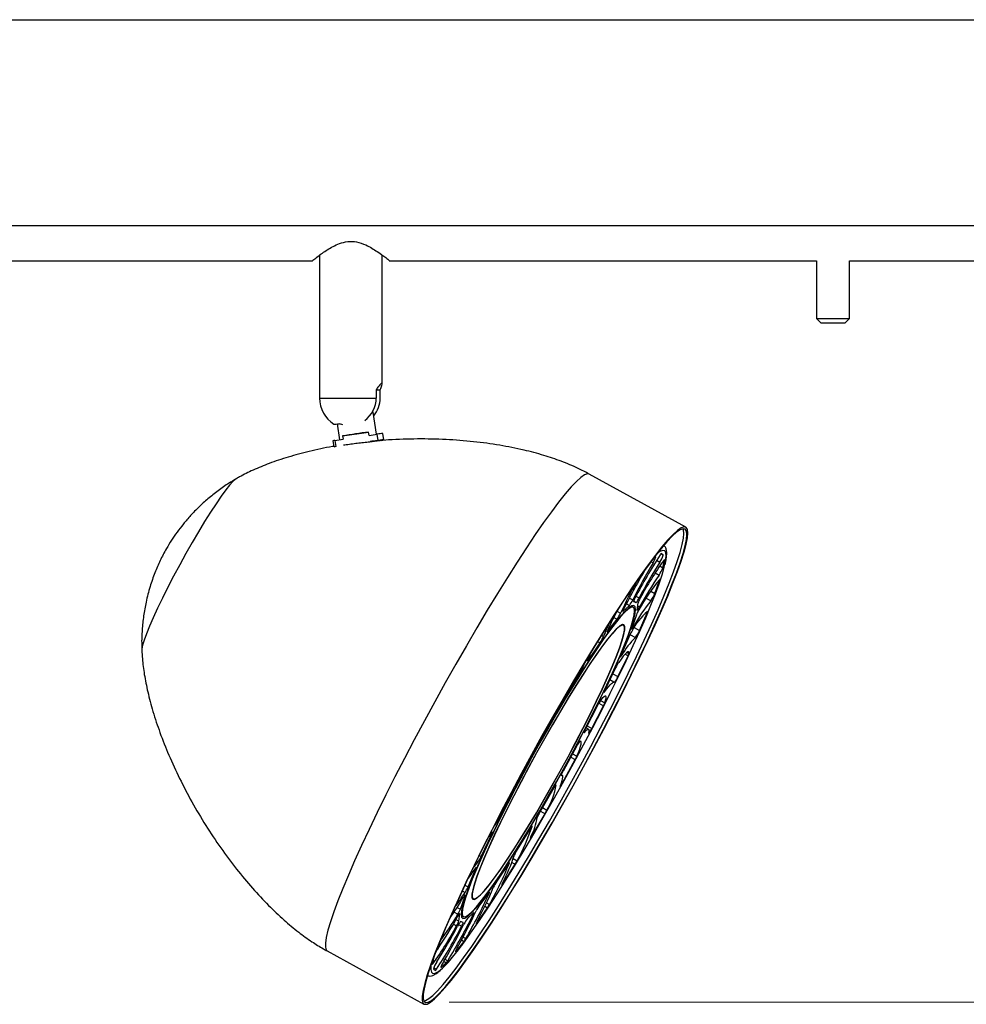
# Model space of a CAD drawing. Header units: millimetres. Extents: x 351 to 1003, y 470 to 672.
# Tile 11 of 18: x 745 to 785, y 470 to 511. Entities that reach past the tile are written whole.
import ezdxf

# ---------------------------------------------------------------- set-up
doc = ezdxf.new("R2010")
doc.units = ezdxf.units.MM
doc.header["$PDSIZE"] = -1
doc.styles.add('SLDTEXTSTYLE0', font='TXT', dxfattribs={"width": 0.75})
doc.dimstyles.new('SLDDIMSTYLE0', dxfattribs={"dimtxt": 3.5, "dimasz": 3.556, "dimexe": 0, "dimexo": 0.0625, "dimgap": 0.875, "dimtad": 1, "dimdec": 0, "dimlfac": 5, "dimrnd": 1e-09, "dimzin": 12, "dimdsep": 46, "dimtxsty": 'SLDTEXTSTYLE0', "dimblk1": 'CLOSED', "dimblk2": 'CLOSED', "dimsah": 1, "dimcen": 0.09, "dimadec": 0, "dimazin": 3, "dimtfac": 1, "dimtofl": 0, "dimtmove": 0, "dimatfit": 3, "dimldrblk": 'CLOSED', "dimfxl": 0, "dimfrac": 2, "dimtolj": 1, "dimtzin": 12, "dimarcsym": 0})

# ---------------------------------------------------------------- blocks, each defined once
blk = doc.blocks.new('_Closed')
at = {"color": 0, "linetype": 'ByBlock', "lineweight": -2}
for p, q in [((-1, 0.166667), (0, 0)), ((-1, 0.166667), (-1, -0.166667)), ((0, 0), (-1, -0.166667)), ((0, 0), (-1, 0))]:
    blk.add_line(p, q, dxfattribs=at)
blk = doc.blocks.new('_D')
at = {"color": 7, "linetype": 'Continuous', "lineweight": 0}
for p, q in [((810.142, 510.831), (826.702, 510.831)), ((825.702, 470.06), (825.702, 510.831)), ((763.213, 470.06), (826.702, 470.06))]:
    blk.add_line(p, q, dxfattribs=at)
at = {"color": 7, "linetype": 'Continuous', "lineweight": 18, "xscale": 3.556, "yscale": 3.556}
for p, rotation in [((825.702, 510.831), 90.0000000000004), ((825.702, 470.06), 270.0000000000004)]:
    blk.add_blockref('_Closed', p, dxfattribs=dict(at, rotation=rotation))
at = {"color": 7, "linetype": 'Continuous', "lineweight": 18, "insert": (821.19, 488.985), "char_height": 3.5, "attachment_point": 1, "rotation": 90, "style": 'SLDTEXTSTYLE0'}
blk.add_mtext('204', dxfattribs=at)

msp = doc.modelspace()

# ---------------------------------------------------------------- linework, layer by layer
at = {"color": 7, "linetype": 'Continuous', "lineweight": 25}
for p, q in [((509.142, 510.831), (809.142, 510.831)), ((509.142, 502.287), (809.142, 502.287)), ((757.842, 501.059), (757.842, 495.131)), ((760.442, 495.725), (760.442, 501.058)), ((680.726, 500.831), (757.542, 500.831)), ((760.726, 500.831), (778.454, 500.831)), ((778.454, 500.831), (778.454, 498.434)), ((779.83, 498.434), (779.83, 500.831)), ((779.83, 500.831), (797.542, 500.831)), ((778.454, 498.434), (778.654, 498.234)), ((778.454, 498.434), (779.83, 498.434)), ((779.63, 498.234), (778.654, 498.234)), ((779.63, 498.234), (779.83, 498.434)), ((760.19, 495.477), (760.19, 495.131)), ((760.19, 495.477), (760.358, 495.477)), ((760.358, 495.131), (760.358, 495.477)), ((760.065, 494.543), (760.056, 494.593)), ((760.198, 493.628), (760.065, 494.543)), ((758.565, 494.054), (758.66, 493.4)), ((758.801, 494.018), (758.661, 494.061)), ((758.797, 493.56), (759.875, 493.72)), ((759.895, 493.583), (759.875, 493.72)), ((759.895, 493.583), (760.232, 493.633)), ((760.27, 493.374), (760.232, 493.633)), ((760.507, 493.395), (760.47, 493.655)), ((758.392, 493.352), (758.425, 493.123)), ((758.479, 493.373), (758.817, 493.423)), ((758.479, 493.373), (758.517, 493.114)), ((758.797, 493.56), (758.817, 493.423)), ((758.83, 493.184), (758.882, 493.189)), ((759.932, 493.324), (760.27, 493.374)), ((759.933, 493.32), (759.932, 493.324)), ((760.259, 493.355), (760.214, 493.344)), ((760.42, 493.374), (760.267, 493.351)), ((773.039, 489.771), (769.025, 491.975)), ((771.905, 488.72), (771.841, 488.672)), ((771.782, 488.536), (771.65, 488.425)), ((771.997, 488.66), (772.096, 488.606)), ((772.096, 488.606), (772.016, 488.676)), ((772.085, 488.091), (772.145, 488.407)), ((771.75, 487.026), (771.946, 487.567)), ((770.863, 486.682), (770.974, 486.65)), ((770.436, 486.28), (770.693, 486.521)), ((770.86, 486.449), (770.775, 486.496)), ((771.049, 486.63), (771.008, 486.327)), ((769.798, 485.452), (770.182, 485.95)), ((770.982, 486.129), (770.791, 485.575)), ((771.115, 485.484), (771.433, 486.213)), ((770.45, 485.702), (770.403, 485.727)), ((770.666, 485.211), (770.339, 484.445)), ((768.992, 484.254), (769.477, 484.974)), ((770.221, 483.571), (770.64, 484.437)), ((770.123, 483.94), (769.681, 483.014)), ((768.072, 482.768), (768.625, 483.662)), ((770.05, 483.337), (769.88, 483.431)), ((768.034, 482.789), (768.008, 482.698)), ((767.791, 482.326), (767.79, 482.366)), ((769.39, 482.402), (768.864, 481.379)), ((769.131, 481.415), (769.622, 482.361)), ((767.102, 481.095), (767.686, 482.102)), ((768.997, 481.383), (768.895, 481.439)), ((767.009, 480.986), (767.012, 480.972)), ((766.797, 480.58), (766.78, 480.573)), ((768.516, 480.703), (767.942, 479.652)), ((766.148, 479.349), (766.723, 480.4)), ((767.918, 479.165), (768.448, 480.125)), ((767.908, 479.478), (767.869, 479.5)), ((766.018, 479.169), (766.038, 479.181)), ((767.562, 478.957), (766.979, 477.95)), ((765.275, 477.65), (765.801, 478.673)), ((765.84, 478.797), (765.793, 478.746)), ((766.665, 476.974), (767.197, 477.883)), ((766.593, 477.284), (766.039, 476.39)), ((764.542, 476.112), (764.983, 477.038)), ((763.999, 474.841), (764.326, 475.607)), ((765.673, 475.798), (765.188, 475.078)), ((765.458, 474.991), (765.956, 475.787)), ((763.683, 473.924), (763.874, 474.477)), ((764.867, 474.6), (764.483, 474.102)), ((764.168, 474.376), (764.215, 474.35)), ((764.378, 473.35), (764.809, 473.98)), ((763.616, 473.422), (763.657, 473.725)), ((763.719, 473.65), (763.805, 473.603)), ((764.229, 473.772), (763.972, 473.531)), ((763.802, 473.37), (763.69, 473.402)), ((763.5, 472.165), (763.834, 472.584)), ((758.156, 472.187), (762.17, 469.982)), ((762.566, 471.891), (762.519, 471.645)), ((762.883, 471.516), (763.097, 471.696)), ((762.569, 471.446), (762.648, 471.376))]:
    msp.add_line(p, q, dxfattribs=at)
at = {"color": 8, "linetype": 'Continuous', "lineweight": 25}
for p, q in [((757.842, 495.131), (760.19, 495.131)), ((771.589, 488.343), (771.675, 488.296)), ((771.824, 488.397), (771.958, 488.323)), ((772.016, 488.677), (772.016, 488.676)), ((772.136, 488.412), (772.145, 488.407)), ((771.764, 487.874), (771.925, 487.785)), ((771.955, 488.162), (772.085, 488.091)), ((771.928, 487.577), (771.946, 487.567)), ((771.579, 487.12), (771.75, 487.026)), ((770.694, 486.83), (770.834, 486.753)), ((770.862, 486.682), (770.863, 486.682)), ((770.867, 486.709), (770.974, 486.65)), ((770.968, 486.915), (771.101, 486.842)), ((771.385, 486.825), (771.579, 486.718)), ((770.178, 486.288), (770.328, 486.206)), ((770.427, 486.285), (770.436, 486.28)), ((770.57, 486.588), (770.693, 486.521)), ((771.033, 486.509), (771.111, 486.466)), ((771.385, 486.239), (771.433, 486.213)), ((770.045, 486.025), (770.182, 485.95)), ((769.781, 485.461), (769.798, 485.452)), ((770.825, 485.673), (770.863, 485.651)), ((770.896, 485.605), (771.115, 485.484)), ((769.376, 485.03), (769.477, 484.974)), ((769.533, 485.284), (769.618, 485.238)), ((770.719, 485.319), (770.944, 485.195)), ((768.967, 484.267), (768.992, 484.254)), ((770.349, 484.468), (770.375, 484.453)), ((770.517, 484.505), (770.64, 484.437)), ((770.593, 484.576), (770.677, 484.53)), ((768.711, 483.937), (768.753, 483.914)), ((768.566, 483.695), (768.625, 483.662)), ((770.004, 483.69), (770.221, 483.571)), ((769.66, 482.965), (769.68, 482.954)), ((768.034, 482.789), (768.072, 482.768)), ((769.494, 482.58), (769.676, 482.48)), ((767.772, 482.336), (767.791, 482.326)), ((769.426, 482.469), (769.622, 482.361)), ((767.65, 482.122), (767.686, 482.102)), ((768.937, 481.522), (769.131, 481.415)), ((767.077, 481.109), (767.102, 481.095)), ((768.812, 481.262), (768.825, 481.255)), ((766.694, 480.416), (766.723, 480.4)), ((768.258, 480.23), (768.448, 480.125)), ((768.331, 480.364), (768.516, 480.263)), ((766.122, 479.364), (766.148, 479.349)), ((767.863, 479.474), (767.868, 479.472)), ((766.027, 479.187), (766.038, 479.181)), ((767.65, 479.082), (767.653, 479.08)), ((767.87, 479.192), (767.918, 479.165)), ((765.765, 478.693), (765.801, 478.673)), ((767.085, 478.133), (767.275, 478.029)), ((765.233, 477.673), (765.275, 477.65)), ((767.002, 477.991), (767.197, 477.883)), ((765.125, 477.462), (765.152, 477.447)), ((766.646, 477.36), (766.657, 477.354)), ((764.953, 477.055), (764.983, 477.038)), ((766.631, 476.993), (766.665, 476.974)), ((764.467, 476.153), (764.542, 476.112)), ((765.875, 476.021), (766.038, 475.932)), ((764.303, 475.619), (764.326, 475.607)), ((764.354, 475.923), (764.415, 475.889)), ((765.688, 475.819), (765.707, 475.809)), ((765.817, 475.863), (765.956, 475.787)), ((763.869, 474.913), (763.999, 474.841)), ((765.429, 475.006), (765.458, 474.991)), ((763.759, 474.678), (763.877, 474.613)), ((763.858, 474.485), (763.874, 474.477)), ((764.841, 474.567), (764.868, 474.552)), ((763.551, 473.996), (763.683, 473.924)), ((764.698, 474.041), (764.809, 473.98)), ((764.765, 474.181), (764.889, 474.113)), ((763.419, 473.792), (763.574, 473.706)), ((763.649, 473.729), (763.657, 473.725)), ((764.147, 473.695), (764.197, 473.668)), ((763.392, 473.304), (763.527, 473.23)), ((763.498, 473.487), (763.616, 473.422)), ((763.608, 473.289), (763.739, 473.217)), ((764.355, 473.363), (764.378, 473.35)), ((763.794, 472.759), (763.906, 472.697)), ((763.73, 472.641), (763.834, 472.584)), ((763.484, 472.174), (763.5, 472.165)), ((762.524, 471.67), (762.545, 471.659)), ((762.875, 471.52), (762.883, 471.516)), ((762.989, 471.756), (763.097, 471.696)), ((763.042, 471.845), (763.157, 471.781)), ((762.58, 471.489), (762.693, 471.427))]:
    msp.add_line(p, q, dxfattribs=at)
at = {"color": 7, "linetype": 'Continuous', "lineweight": 25, "flags": 128}
for points in [[(760.028, 494.543), (760.031, 494.543), (760.065, 494.543)], [(760.42, 493.374), (760.468, 493.384), (760.498, 493.391), (760.507, 493.395), (760.498, 493.397), (760.468, 493.395), (760.42, 493.391), (760.353, 493.384), (760.27, 493.374)], [(768.792, 479.825), (769.216, 480.612), (769.63, 481.395), (770.031, 482.168), (770.417, 482.927), (770.785, 483.666), (771.133, 484.381), (771.459, 485.068), (771.76, 485.722), (772.035, 486.339), (772.282, 486.915), (772.499, 487.447), (772.685, 487.931), (772.84, 488.364), (772.961, 488.743), (773.048, 489.066), (773.101, 489.331), (773.119, 489.537), (773.102, 489.681), (773.051, 489.763), (772.965, 489.783), (772.845, 489.74), (772.692, 489.635), (772.507, 489.468), (772.291, 489.24), (772.045, 488.954), (771.772, 488.609), (771.472, 488.21), (771.147, 487.758), (770.8, 487.256), (770.433, 486.708), (770.048, 486.116), (769.647, 485.485), (769.234, 484.818), (768.81, 484.12), (768.379, 483.395), (767.943, 482.648), (767.504, 481.884), (767.066, 481.107), (766.632, 480.322), (766.204, 479.534), (765.785, 478.748), (765.377, 477.97), (764.983, 477.204), (764.606, 476.454), (764.248, 475.726), (763.911, 475.024), (763.597, 474.353), (763.309, 473.717), (763.048, 473.12), (762.815, 472.566), (762.613, 472.058), (762.443, 471.599), (762.305, 471.193), (762.201, 470.841), (762.131, 470.547), (762.095, 470.311), (762.094, 470.136), (762.128, 470.023), (762.197, 469.972), (762.3, 469.983), (762.436, 470.058), (762.606, 470.194), (762.806, 470.391), (763.037, 470.649), (763.297, 470.964), (763.585, 471.336), (763.897, 471.762), (764.233, 472.24), (764.591, 472.765), (764.967, 473.336), (765.36, 473.948), (765.767, 474.597), (766.186, 475.28), (766.614, 475.992), (767.048, 476.728), (767.486, 477.485), (767.924, 478.256), (768.361, 479.038), (768.792, 479.825)], [(768.783, 479.825), (769.204, 480.606), (769.614, 481.383), (770.012, 482.15), (770.395, 482.903), (770.76, 483.636), (771.105, 484.346), (771.428, 485.027), (771.727, 485.676), (772, 486.288), (772.245, 486.86), (772.46, 487.388), (772.645, 487.868), (772.799, 488.297), (772.919, 488.673), (773.005, 488.994), (773.058, 489.257), (773.076, 489.461), (773.059, 489.604), (773.008, 489.686), (772.923, 489.705), (772.804, 489.663), (772.652, 489.558), (772.469, 489.393), (772.254, 489.167), (772.011, 488.882), (771.739, 488.541), (771.441, 488.145), (771.119, 487.696), (770.775, 487.198), (770.411, 486.654), (770.029, 486.067), (769.631, 485.441), (769.221, 484.779), (768.801, 484.087), (768.373, 483.368), (767.94, 482.627), (767.505, 481.868), (767.071, 481.097), (766.64, 480.318), (766.215, 479.537), (765.799, 478.757), (765.394, 477.985), (765.004, 477.225), (764.629, 476.481), (764.274, 475.759), (763.94, 475.063), (763.629, 474.397), (763.343, 473.766), (763.083, 473.173), (762.853, 472.623), (762.652, 472.119), (762.483, 471.664), (762.347, 471.261), (762.243, 470.912), (762.173, 470.62), (762.138, 470.386), (762.137, 470.213), (762.171, 470.1), (762.24, 470.05), (762.342, 470.061), (762.477, 470.135), (762.645, 470.27), (762.844, 470.466), (763.073, 470.721), (763.331, 471.034), (763.616, 471.403), (763.926, 471.826), (764.26, 472.3), (764.614, 472.821), (764.988, 473.387), (765.378, 473.994), (765.782, 474.639), (766.197, 475.316), (766.622, 476.023), (767.053, 476.753), (767.487, 477.504), (767.922, 478.269), (768.355, 479.044), (768.783, 479.825)], [(768.669, 479.887), (769.09, 480.668), (769.5, 481.443), (769.897, 482.209), (770.28, 482.961), (770.644, 483.694), (770.989, 484.403), (771.312, 485.084), (771.61, 485.732), (771.883, 486.344), (772.128, 486.915), (772.343, 487.442), (772.528, 487.921), (772.681, 488.35), (772.801, 488.726), (772.887, 489.047), (772.94, 489.309), (772.958, 489.513), (772.941, 489.656), (772.92, 489.705)], [(771.675, 488.296), (771.702, 488.341), (771.727, 488.388), (771.75, 488.434), (771.769, 488.474), (771.783, 488.507), (771.789, 488.529), (771.789, 488.539), (771.782, 488.536)], [(772.145, 488.407), (772.146, 488.412), (772.145, 488.416), (772.144, 488.417), (772.141, 488.416), (772.137, 488.413), (772.132, 488.409), (772.127, 488.402), (772.12, 488.393)], [(763.875, 472.601), (764.176, 473.018), (764.499, 473.485), (764.842, 473.998), (765.203, 474.553), (765.578, 475.146), (765.966, 475.774), (766.363, 476.431), (766.767, 477.114), (767.175, 477.817), (767.584, 478.535), (767.992, 479.264), (768.394, 479.998), (768.79, 480.733), (769.175, 481.462), (769.547, 482.182), (769.903, 482.886), (770.242, 483.571), (770.56, 484.23), (770.855, 484.86), (771.126, 485.456), (771.37, 486.014), (771.586, 486.53), (771.772, 487), (771.927, 487.422), (772.05, 487.791), (772.139, 488.106), (772.154, 488.165)], [(771.946, 487.567), (771.95, 487.577), (771.952, 487.585), (771.953, 487.591), (771.953, 487.595), (771.952, 487.597), (771.95, 487.597), (771.946, 487.595), (771.942, 487.591)], [(769.89, 485.521), (769.628, 485.155), (769.343, 484.74), (769.039, 484.279), (768.718, 483.777), (768.384, 483.239), (768.04, 482.671), (767.69, 482.077), (767.335, 481.463), (766.981, 480.835), (766.63, 480.199), (766.286, 479.562), (765.952, 478.93), (765.631, 478.307), (765.326, 477.702), (765.041, 477.118), (764.778, 476.563), (764.54, 476.041), (764.328, 475.558), (764.146, 475.117), (763.994, 474.724), (763.874, 474.382), (763.787, 474.094), (763.735, 473.863), (763.717, 473.692), (763.735, 473.582), (763.786, 473.534), (763.872, 473.548), (763.992, 473.624), (764.143, 473.763), (764.325, 473.961), (764.536, 474.218), (764.774, 474.531), (765.037, 474.897), (765.322, 475.313), (765.626, 475.773), (765.946, 476.275), (766.28, 476.813), (766.624, 477.381), (766.975, 477.975), (767.33, 478.589), (767.684, 479.217), (768.035, 479.853), (768.379, 480.49), (768.713, 481.123), (769.034, 481.745), (769.338, 482.35), (769.623, 482.934), (769.886, 483.489), (770.125, 484.011), (770.336, 484.494), (770.519, 484.935), (770.671, 485.328), (770.791, 485.67), (770.877, 485.958), (770.93, 486.189), (770.947, 486.36), (770.93, 486.47), (770.878, 486.518), (770.792, 486.504), (770.673, 486.428), (770.522, 486.289), (770.34, 486.091), (770.129, 485.834), (769.89, 485.521)], [(769.866, 485.467), (769.605, 485.105), (769.323, 484.694), (769.022, 484.237), (768.705, 483.741), (768.374, 483.208), (768.033, 482.645), (767.686, 482.057), (767.335, 481.449), (766.984, 480.827), (766.637, 480.198), (766.296, 479.567), (765.965, 478.94), (765.647, 478.324), (765.346, 477.724), (765.064, 477.147), (764.803, 476.597), (764.567, 476.08), (764.358, 475.601), (764.177, 475.165), (764.026, 474.776), (763.908, 474.437), (763.822, 474.152), (763.77, 473.923), (763.753, 473.754), (763.77, 473.645), (763.821, 473.597), (763.906, 473.611), (764.024, 473.687), (764.174, 473.824), (764.354, 474.02), (764.563, 474.275), (764.799, 474.585), (765.059, 474.947), (765.341, 475.358), (765.642, 475.815), (765.96, 476.311), (766.291, 476.844), (766.631, 477.407), (766.979, 477.995), (767.33, 478.603), (767.68, 479.225), (768.028, 479.854), (768.369, 480.485), (768.7, 481.112), (769.017, 481.728), (769.319, 482.328), (769.601, 482.905), (769.862, 483.455), (770.098, 483.972), (770.307, 484.451), (770.488, 484.887), (770.639, 485.276), (770.757, 485.615), (770.843, 485.9), (770.895, 486.129), (770.912, 486.298), (770.895, 486.407), (770.844, 486.455), (770.759, 486.441), (770.641, 486.365), (770.491, 486.228), (770.31, 486.032), (770.101, 485.777), (769.866, 485.467)], [(770.468, 486.384), (770.455, 486.357), (770.444, 486.332), (770.435, 486.311), (770.429, 486.295), (770.426, 486.283), (770.427, 486.277), (770.43, 486.276), (770.436, 486.28)], [(771.008, 486.327), (771.009, 486.32), (771.014, 486.321), (771.023, 486.33), (771.036, 486.346), (771.052, 486.369), (771.07, 486.397), (771.09, 486.43), (771.111, 486.466)], [(769.579, 484.852), (769.333, 484.508), (769.064, 484.115), (768.776, 483.676), (768.473, 483.198), (768.157, 482.685), (767.832, 482.143), (767.501, 481.577), (767.169, 480.995), (766.838, 480.402), (766.513, 479.805), (766.197, 479.21), (765.893, 478.625), (765.605, 478.054), (765.336, 477.506), (765.089, 476.984), (764.866, 476.497), (764.671, 476.047), (764.504, 475.642), (764.369, 475.284), (764.266, 474.979), (764.197, 474.728), (764.162, 474.536), (764.161, 474.404), (764.196, 474.334), (764.265, 474.325), (764.367, 474.38), (764.502, 474.496), (764.668, 474.673), (764.863, 474.908), (765.085, 475.2), (765.332, 475.544), (765.601, 475.938), (765.889, 476.376), (766.192, 476.854), (766.508, 477.367), (766.833, 477.909), (767.164, 478.475), (767.496, 479.057), (767.827, 479.65), (768.152, 480.247), (768.468, 480.842), (768.772, 481.427), (769.06, 481.998), (769.329, 482.546), (769.576, 483.068), (769.798, 483.555), (769.994, 484.005), (770.16, 484.41), (770.296, 484.768), (770.399, 485.073), (770.468, 485.324), (770.503, 485.516), (770.503, 485.648), (770.469, 485.718), (770.4, 485.727), (770.298, 485.672), (770.163, 485.556), (769.997, 485.379), (769.802, 485.144), (769.579, 484.852)], [(769.571, 484.834), (769.325, 484.491), (769.057, 484.099), (768.771, 483.662), (768.468, 483.186), (768.153, 482.675), (767.83, 482.135), (767.5, 481.572), (767.169, 480.991), (766.84, 480.401), (766.516, 479.806), (766.201, 479.213), (765.898, 478.63), (765.612, 478.062), (765.344, 477.515), (765.097, 476.996), (764.876, 476.51), (764.681, 476.062), (764.515, 475.658), (764.38, 475.302), (764.278, 474.998), (764.208, 474.748), (764.174, 474.557), (764.173, 474.425), (764.208, 474.355), (764.276, 474.347), (764.378, 474.401), (764.513, 474.517), (764.678, 474.693), (764.872, 474.927), (765.094, 475.218), (765.34, 475.561), (765.607, 475.953), (765.894, 476.39), (766.196, 476.866), (766.511, 477.377), (766.835, 477.917), (767.164, 478.48), (767.495, 479.061), (767.825, 479.651), (768.149, 480.246), (768.464, 480.839), (768.766, 481.422), (769.053, 481.99), (769.321, 482.537), (769.567, 483.056), (769.789, 483.542), (769.984, 483.99), (770.15, 484.394), (770.285, 484.75), (770.387, 485.054), (770.456, 485.304), (770.491, 485.495), (770.491, 485.627), (770.457, 485.697), (770.389, 485.705), (770.286, 485.651), (770.152, 485.535), (769.987, 485.359), (769.792, 485.125), (769.571, 484.834)], [(769.797, 485.5), (769.787, 485.477), (769.78, 485.458), (769.775, 485.444), (769.774, 485.435), (769.776, 485.431), (769.78, 485.433), (769.788, 485.44), (769.798, 485.452)], [(770.791, 485.575), (770.787, 485.559), (770.786, 485.551), (770.79, 485.55), (770.799, 485.557), (770.811, 485.571), (770.826, 485.592), (770.844, 485.62), (770.863, 485.651)], [(770.677, 484.53), (770.674, 484.58), (770.656, 484.601), (770.623, 484.595), (770.575, 484.561), (770.513, 484.5), (770.437, 484.413), (770.349, 484.3), (770.25, 484.163)], [(768.958, 484.243), (768.952, 484.226), (768.949, 484.214), (768.949, 484.208), (768.952, 484.207), (768.958, 484.211), (768.967, 484.22), (768.978, 484.235), (768.992, 484.254)], [(769.095, 484.573), (769.022, 484.403), (768.958, 484.243)], [(770.339, 484.445), (770.329, 484.421), (770.323, 484.403), (770.322, 484.393), (770.325, 484.39), (770.332, 484.395), (770.344, 484.408), (770.358, 484.428), (770.375, 484.453)], [(769.681, 483.014), (769.667, 482.983), (769.657, 482.958), (769.65, 482.938), (769.648, 482.926), (769.65, 482.921), (769.656, 482.925), (769.666, 482.936), (769.68, 482.954)], [(769.68, 482.954), (769.758, 483.06), (769.829, 483.151), (769.891, 483.224), (769.945, 483.28), (769.989, 483.318), (770.024, 483.337), (770.048, 483.338), (770.063, 483.32)], [(768.008, 482.698), (768.006, 482.689), (768.008, 482.685), (768.012, 482.686), (768.02, 482.693), (768.03, 482.705), (768.042, 482.722), (768.056, 482.743), (768.072, 482.768)], [(769.676, 482.48), (769.709, 482.59), (769.726, 482.674), (769.728, 482.731), (769.715, 482.761), (769.686, 482.763), (769.642, 482.738), (769.584, 482.685), (769.513, 482.605)], [(768.864, 481.379), (768.846, 481.344), (768.831, 481.312), (768.82, 481.285), (768.812, 481.264), (768.809, 481.25), (768.81, 481.244), (768.815, 481.245), (768.825, 481.255)], [(768.825, 481.255), (768.88, 481.314), (768.927, 481.356), (768.964, 481.38), (768.99, 481.385), (769.007, 481.371), (769.014, 481.339), (769.01, 481.289), (768.996, 481.221)], [(768.996, 481.221), (768.994, 481.208), (769, 481.208), (769.013, 481.221), (769.031, 481.246), (769.054, 481.28), (769.079, 481.322), (769.105, 481.368), (769.131, 481.415)], [(766.723, 480.4), (766.743, 480.437), (766.761, 480.473), (766.776, 480.506), (766.788, 480.534), (766.797, 480.556), (766.801, 480.572), (766.801, 480.58), (766.797, 480.58)], [(768.516, 480.263), (768.582, 480.425), (768.633, 480.566), (768.671, 480.683), (768.693, 480.774), (768.699, 480.84), (768.69, 480.878), (768.666, 480.889), (768.627, 480.871)], [(762.162, 470.118), (762.234, 470.133), (762.37, 470.206), (762.537, 470.341), (762.736, 470.537), (762.965, 470.792), (763.223, 471.105), (763.508, 471.474), (763.817, 471.896), (764.151, 472.369), (764.505, 472.89), (764.878, 473.456), (765.267, 474.062), (765.671, 474.706), (766.086, 475.383), (766.51, 476.088), (766.941, 476.818), (767.374, 477.568), (767.809, 478.332), (768.241, 479.107), (768.669, 479.887)], [(767.868, 479.472), (767.897, 479.481), (767.916, 479.471), (767.925, 479.443), (767.923, 479.397), (767.911, 479.333), (767.889, 479.251), (767.857, 479.153), (767.815, 479.04)], [(767.942, 479.652), (767.922, 479.615), (767.904, 479.579), (767.889, 479.547), (767.876, 479.518), (767.868, 479.496), (767.863, 479.48), (767.863, 479.472), (767.868, 479.472)], [(767.815, 479.04), (767.807, 479.016), (767.806, 479.004), (767.812, 479.004), (767.825, 479.018), (767.843, 479.042), (767.866, 479.077), (767.891, 479.119), (767.918, 479.165)], [(765.801, 478.673), (765.818, 478.708), (765.833, 478.74), (765.845, 478.767), (765.852, 478.788), (765.856, 478.802), (765.855, 478.808), (765.849, 478.807), (765.84, 478.797)], [(765.072, 477.359), (765.08, 477.367), (765.152, 477.447)], [(766.657, 477.354), (766.658, 477.363), (766.657, 477.367), (766.652, 477.366), (766.645, 477.359), (766.635, 477.347), (766.622, 477.33), (766.608, 477.309), (766.593, 477.284)], [(764.985, 477.098), (764.906, 476.992), (764.847, 476.915)], [(764.983, 477.038), (764.998, 477.069), (765.008, 477.094), (765.015, 477.114), (765.017, 477.126), (765.015, 477.131), (765.009, 477.127), (764.998, 477.116), (764.985, 477.098)], [(766.601, 476.926), (766.587, 476.892), (766.579, 476.869), (766.579, 476.857), (766.585, 476.858), (766.598, 476.872), (766.617, 476.897), (766.639, 476.932), (766.665, 476.974)], [(764.326, 475.607), (764.336, 475.631), (764.341, 475.649), (764.343, 475.659), (764.34, 475.662), (764.332, 475.657), (764.321, 475.644), (764.307, 475.624), (764.289, 475.599)], [(765.707, 475.809), (765.713, 475.826), (765.716, 475.838), (765.716, 475.844), (765.713, 475.845), (765.707, 475.841), (765.698, 475.832), (765.687, 475.817), (765.673, 475.798)], [(765.437, 475.023), (765.418, 474.982), (765.404, 474.949), (765.397, 474.926), (765.396, 474.915), (765.403, 474.916), (765.416, 474.93), (765.435, 474.955), (765.458, 474.991)], [(763.874, 474.477), (763.878, 474.493), (763.878, 474.501), (763.874, 474.502), (763.866, 474.495), (763.854, 474.481), (763.839, 474.46), (763.821, 474.433), (763.801, 474.401)], [(764.868, 474.552), (764.878, 474.575), (764.885, 474.594), (764.889, 474.608), (764.891, 474.617), (764.889, 474.621), (764.885, 474.619), (764.877, 474.612), (764.867, 474.6)], [(763.657, 473.725), (763.656, 473.732), (763.651, 473.731), (763.642, 473.722), (763.629, 473.706), (763.613, 473.683), (763.595, 473.655), (763.575, 473.622), (763.554, 473.586)], [(764.197, 473.668), (764.21, 473.695), (764.221, 473.72), (764.23, 473.741), (764.235, 473.757), (764.238, 473.769), (764.238, 473.775), (764.235, 473.776), (764.229, 473.772)], [(764.403, 473.462), (764.38, 473.416), (764.36, 473.375), (764.347, 473.342), (764.339, 473.319), (764.339, 473.309), (764.346, 473.31), (764.359, 473.325), (764.378, 473.35)], [(763.568, 472.347), (763.542, 472.3), (763.519, 472.255), (763.5, 472.214), (763.486, 472.181), (763.479, 472.159), (763.479, 472.148), (763.486, 472.151), (763.5, 472.165)], [(762.455, 471.582), (762.454, 471.58), (762.449, 471.511)], [(762.519, 471.645), (762.519, 471.64), (762.519, 471.636), (762.521, 471.635), (762.524, 471.636), (762.527, 471.639), (762.532, 471.643), (762.538, 471.65), (762.545, 471.659)], [(762.989, 471.756), (762.963, 471.711), (762.938, 471.664), (762.914, 471.618), (762.895, 471.578), (762.882, 471.545), (762.875, 471.523), (762.875, 471.513), (762.883, 471.516)]]:
    msp.add_lwpolyline(points, dxfattribs=at)
at = {"color": 8, "linetype": 'Continuous', "lineweight": 25, "flags": 128}
for points in [[(769.025, 491.975), (768.951, 491.988), (768.831, 491.945), (768.679, 491.84), (768.493, 491.673), (768.277, 491.445), (768.032, 491.158), (767.758, 490.814), (767.458, 490.415), (767.133, 489.963), (766.786, 489.461), (766.419, 488.912), (766.034, 488.32), (765.633, 487.689), (765.22, 487.023), (764.796, 486.325), (764.365, 485.6), (763.929, 484.853), (763.49, 484.089), (763.053, 483.311), (762.618, 482.526), (762.19, 481.739), (761.771, 480.953), (761.363, 480.175), (760.969, 479.408), (760.592, 478.659), (760.234, 477.931), (759.897, 477.229), (759.583, 476.558), (759.295, 475.922), (759.034, 475.325), (758.802, 474.771), (758.6, 474.262), (758.429, 473.804), (758.291, 473.397), (758.187, 473.046), (758.117, 472.751), (758.081, 472.516), (758.08, 472.341), (758.115, 472.228), (758.156, 472.187)], [(754.364, 491.768), (754.35, 491.759), (754.244, 491.67), (754.109, 491.521), (753.945, 491.315), (753.756, 491.056), (753.545, 490.747), (753.316, 490.395), (753.072, 490.005), (752.817, 489.584), (752.557, 489.14), (752.295, 488.679), (752.036, 488.209), (751.785, 487.74), (751.545, 487.278), (751.321, 486.832), (751.117, 486.409), (750.935, 486.016), (750.78, 485.661), (750.654, 485.349), (750.559, 485.085), (750.496, 484.875), (750.468, 484.721), (750.466, 484.671)], [(772.154, 488.165), (772.195, 488.365), (772.217, 488.564), (772.205, 488.704), (772.158, 488.784), (772.077, 488.801), (771.963, 488.757), (771.905, 488.72)], [(762.449, 471.511), (762.45, 471.41), (762.479, 471.3), (762.543, 471.252), (762.64, 471.265), (762.77, 471.339), (762.933, 471.475), (763.126, 471.67), (763.348, 471.924), (763.599, 472.235), (763.875, 472.601)]]:
    msp.add_lwpolyline(points, dxfattribs=at)
at = {"color": 7, "linetype": 'Continuous', "lineweight": 25}
for centre, radius, start, end in [((759.142, 495.131), 1.3, 180, 237.0953), ((759.044, 495.13), 1.146, 305.8322, 0.0786), ((759.209, 495.131), 1.149, 319.8278, 0.0344), ((763.972, 462.406), 31.581, 97.4551, 99.4318), ((760.506, 491.917), 1.738, 91.1919, 99.0459), ((758.494, 493.12), 0.254, 93.4112, 113.8745), ((760.412, 490.341), 3.021, 93.3694, 99.1317), ((758.532, 492.861), 0.254, 93.4112, 113.8745), ((792.467, 475.951), 24.18, 149.3007, 153.4657), ((790.142, 476.802), 21.678, 146.9477, 152.4295), ((790.815, 476.422), 22.299, 147.7434, 152.1419), ((784.575, 479.517), 15.295, 144.5227, 151.4686), ((771.174, 488.881), 0.962, 324.5548, 343.3872), ((772.075, 488.58), 0.113, 121.4228, 156.4347), ((792.566, 475.443), 24.658, 149.2148, 153.6593), ((770.816, 488.56), 1.353, 325.0405, 339.6917), ((789.205, 477.459), 20.805, 151.1131, 155.14), ((778.103, 482.47), 8.012, 140.2664, 151.0707), ((785.505, 478.49), 16.457, 145.61, 151.0089), ((769.73, 487.266), 1.217, 322.2656, 335.0796), ((771.255, 486.611), 0.398, 145.8352, 169.8037), ((778.851, 481.064), 9.211, 142.1346, 150.1327), ((770.481, 487.112), 0.677, 316.8798, 336.4236), ((771.928, 486.339), 0.926, 148.5656, 161.6614), ((770.402, 487.574), 1.456, 323.9857, 337.8777), ((785.998, 478.145), 17.793, 152.5794, 155.5825), ((773.107, 484.282), 2.591, 129.7557, 153.4828), ((772.345, 485.578), 1.47, 148.5299, 158.0142), ((771.363, 486.265), 0.0876, 323.5791, 5.7797), ((779.478, 481.246), 10.637, 154.3789, 157.959), ((768.861, 486.875), 1.612, 324.9944, 335.4961), ((772.303, 484.479), 1.793, 147.6347, 155.8984), ((769.989, 485.954), 1.22, 321.5529, 337.3588), ((768.074, 485.9), 1.681, 326.5741, 336.7745), ((773.321, 482.784), 3.386, 134.5891, 150.4594), ((770.284, 484.631), 0.405, 331.3866, 345.587), ((767.456, 484.412), 1.389, 327.3349, 339.0014), ((771.398, 483.149), 2.754, 159.2752, 163.8728), ((771.701, 483.189), 1.747, 146.1334, 154.5455), ((769.512, 483.844), 0.76, 316.4662, 338.9351), ((770.605, 481.804), 1.354, 143.7636, 153.8031), ((766.954, 482.58), 0.874, 326.861, 343.0928), ((768.788, 482.813), 0.948, 331.5483, 339.4777), ((766.823, 481.205), 0.3, 308.9833, 338.4994), ((769.23, 480.357), 0.793, 139.4971, 154.1138), ((767.104, 480.879), 1.54, 330.7176, 336.4205), ((765.435, 479.695), 0.793, 319.4971, 334.1138), ((764.66, 479.563), 3.031, 329.6092, 350.8453), ((767.842, 478.847), 0.3, 128.9833, 158.4994), ((764.06, 478.248), 1.354, 323.7636, 333.8031), ((764.447, 478.107), 2.457, 331.2679, 351.0945), ((767.71, 477.472), 0.874, 146.861, 163.0928), ((765.525, 478.865), 1.939, 329.5851, 334.4666), ((758.357, 480.121), 8.749, 331.3857, 341.5565), ((762.964, 476.863), 1.747, 326.1334, 334.5455), ((758.636, 478.575), 7.673, 332.4227, 341.4789), ((767.208, 475.64), 1.389, 147.3349, 159.0014), ((761.201, 478.104), 3.903, 320.2051, 325.4299), ((750.838, 481.937), 16.082, 330.8877, 337.6004), ((764.287, 476.823), 1.965, 328.1807, 333.0186), ((757.384, 479.995), 8.186, 323.6744, 327.5167), ((762.362, 475.573), 1.793, 327.6347, 335.8984), ((751.359, 480.495), 14.819, 331.666, 337.4611), ((766.591, 474.152), 1.681, 146.5741, 156.7745), ((753.249, 480.617), 12.247, 324.6592, 329.4972), ((757.622, 478.496), 7.361, 322.2476, 328.1707), ((744.713, 483.827), 22.187, 329.8924, 335.2888), ((765.804, 473.177), 1.612, 144.9944, 155.4961), ((763.472, 474.871), 1.606, 326.3121, 331.8555), ((749.159, 481.562), 16.457, 325.61, 331.0089), ((754.014, 479.215), 11.033, 323.1472, 330.0473), ((742.339, 484.482), 24.387, 328.6141, 333.676), ((745.065, 482.784), 21.243, 330.5744, 335.1191), ((762.32, 474.474), 1.47, 328.5299, 338.0142), ((750.09, 480.535), 15.295, 324.5227, 331.4686), ((744.523, 483.25), 21.678, 326.9477, 332.4295), ((743.849, 483.63), 22.299, 327.7434, 332.1419), ((742.198, 484.101), 24.18, 329.3007, 333.4657), ((762.737, 473.713), 0.926, 328.5656, 341.6614), ((764.184, 472.94), 0.677, 136.8798, 156.4236), ((763.41, 473.441), 0.398, 325.8352, 349.8037), ((764.934, 472.786), 1.217, 142.2656, 155.0796), ((763.01, 473.195), 1.025, 323.4542, 330.9728), ((764.036, 471.389), 1.565, 145.8848, 151.7531), ((763.491, 471.171), 0.962, 144.5548, 163.3872), ((762.752, 472.007), 0.464, 317.9638, 330.9022), ((762.59, 471.472), 0.113, 301.4228, 336.4347)]:
    msp.add_arc(centre, radius, start, end, dxfattribs=at)
for points, knots in [([(757.542, 500.831), (757.555, 500.842), (757.581, 500.863), (757.796, 501.031), (758.143, 501.281), (758.574, 501.526), (759.007, 501.642), (759.397, 501.625), (759.83, 501.467), (760.258, 501.201), (760.575, 500.964), (760.732, 500.839), (760.728, 500.843), (760.726, 500.844)], [0, 0, 0, 0, 0.086616, 0.172878, 0.289288, 0.407454, 0.475264, 0.543522, 0.622712, 0.741033, 0.862316, 0.948653, 1, 1, 1, 1]), ([(760.424, 495.741), (760.419, 495.743), (760.405, 495.749), (760.334, 495.677), (760.253, 495.577), (760.203, 495.498), (760.19, 495.477)], [0, 0, 0, 0, 0.1827549, 0.5144063, 0.868586, 1, 1, 1, 1]), ([(760.358, 495.477), (760.383, 495.541), (760.433, 495.669), (760.438, 495.717), (760.441, 495.741)], [0, 0, 0, 0, 0.4987649, 1, 1, 1, 1]), ([(758.437, 494.042), (758.441, 494.043), (758.45, 494.045), (758.547, 494.053), (758.633, 494.059), (758.661, 494.061)], [0, 0, 0, 0, 0.372487, 0.794795, 1, 1, 1, 1]), ([(758.882, 493.189), (758.969, 493.202), (759.142, 493.227), (759.403, 493.261), (759.665, 493.292), (759.839, 493.309), (759.927, 493.318)], [0, 0, 0, 0, 0.249894, 0.499831, 0.749895, 1, 1, 1, 1]), ([(759.927, 493.318), (759.992, 493.327), (760.123, 493.344), (760.22, 493.357), (760.23, 493.356), (760.23, 493.356)], [0, 0, 0, 0, 0.49475, 0.989499, 1, 1, 1, 1]), ([(769.025, 491.975), (768.874, 492.055), (768.499, 492.254), (767.87, 492.515), (767.119, 492.767), (766.266, 492.992), (765.294, 493.185), (764.214, 493.33), (763.076, 493.419), (761.898, 493.44), (760.944, 493.417), (760.388, 493.363), (760.231, 493.348)], [0, 0, 0, 0, 0.056847, 0.141254, 0.225956, 0.320252, 0.434135, 0.555364, 0.682572, 0.813976, 0.947351, 1, 1, 1, 1]), ([(758.425, 493.122), (758.407, 493.119), (758.065, 493.069), (757.432, 492.925), (756.558, 492.696), (755.779, 492.435), (755.107, 492.158), (754.648, 491.931), (754.415, 491.798), (754.364, 491.768)], [0, 0, 0, 0, 0.013026, 0.241182, 0.452158, 0.643468, 0.813307, 0.958548, 1, 1, 1, 1]), ([(754.34, 491.749), (754.254, 491.699), (754.008, 491.557), (753.629, 491.29), (753.211, 490.958), (752.831, 490.613), (752.492, 490.263), (752.191, 489.914), (751.928, 489.571), (751.694, 489.23), (751.456, 488.84), (751.221, 488.391), (750.994, 487.865), (750.794, 487.291), (750.639, 486.692), (750.531, 486.091), (750.472, 485.501), (750.451, 485.033), (750.466, 484.761), (750.47, 484.694)], [0, 0, 0, 0, 0.035331, 0.100805, 0.164034, 0.224719, 0.282512, 0.337048, 0.388054, 0.435816, 0.483668, 0.550177, 0.615181, 0.686842, 0.765834, 0.834246, 0.903391, 0.976037, 1, 1, 1, 1]), ([(772.174, 488.215), (772.192, 488.3), (772.231, 488.478), (772.249, 488.679), (772.232, 488.832), (772.196, 488.947), (772.144, 488.995), (772.127, 489.011)], [0, 0, 0, 0, 0.255188, 0.527647, 0.761473, 0.920257, 1, 1, 1, 1]), ([(750.466, 484.672), (750.472, 484.552), (750.49, 484.214), (750.566, 483.634), (750.711, 482.904), (750.926, 482.097), (751.217, 481.221), (751.585, 480.293), (752.027, 479.332), (752.538, 478.358), (753.109, 477.394), (753.727, 476.464), (754.376, 475.592), (755.038, 474.797), (755.697, 474.091), (756.337, 473.484), (756.94, 472.981), (757.488, 472.585), (757.889, 472.335), (758.104, 472.216), (758.156, 472.187)], [0, 0, 0, 0, 0.023769, 0.066871, 0.115748, 0.171137, 0.23234, 0.298613, 0.368961, 0.442132, 0.516677, 0.591043, 0.663251, 0.731952, 0.795998, 0.854437, 0.90646, 0.951308, 0.988128, 1, 1, 1, 1]), ([(762.319, 471.158), (762.353, 471.152), (762.432, 471.138), (762.544, 471.173), (762.675, 471.24), (762.83, 471.361), (763.021, 471.545), (763.234, 471.779), (763.474, 472.069), (763.687, 472.342), (763.821, 472.522), (763.862, 472.578)], [0, 0, 0, 0, 0.062102, 0.143646, 0.247117, 0.390056, 0.523791, 0.665073, 0.802968, 0.939265, 1, 1, 1, 1])]:
    msp.add_open_spline(points, degree=3, knots=knots, dxfattribs=at)
at = {"color": 7, "linetype": 'Continuous', "lineweight": 0}
msp.add_point((762.213, 470.06), dxfattribs=at)

# ---------------------------------------------------------------- dimensions: what is measured, and where the dimension line sits
at = {"color": 7, "linetype": 'Continuous', "lineweight": 18}
dim = msp.add_linear_dim(base=(825.702, 510.831), p1=(762.213, 470.06), p2=(809.142, 510.831), angle=90, dimstyle='SLDDIMSTYLE0', dxfattribs=at)
dim.commit()
dim.dimension.update_dxf_attribs({"geometry": '_D', "text_midpoint": (825.702, 492.864), "dimtype": 160})

doc.saveas('drawing.dxf')
